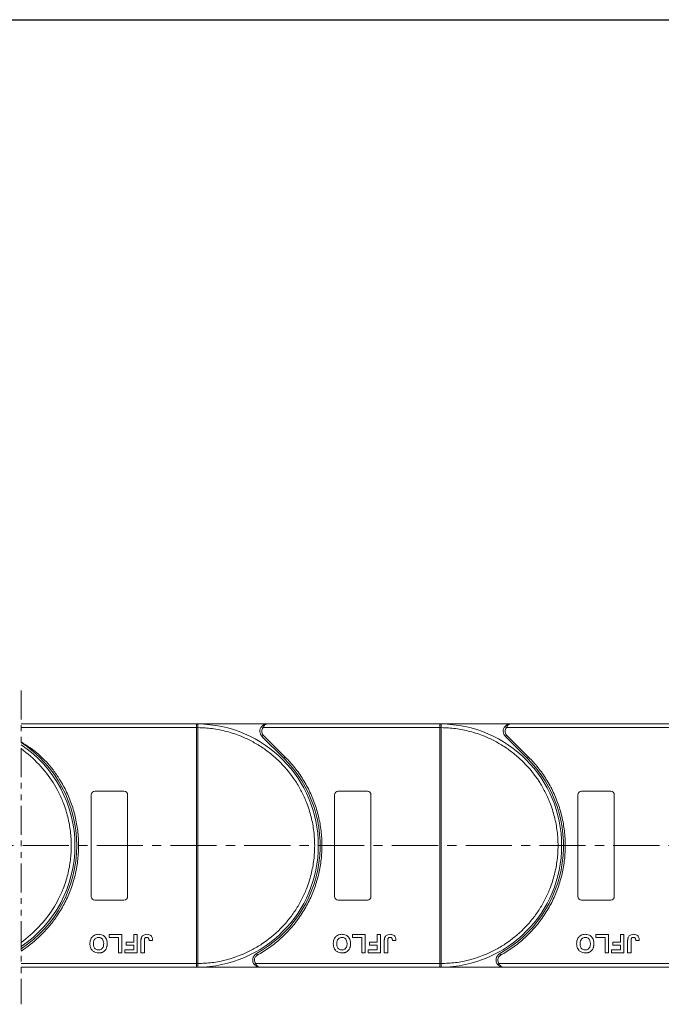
# Model space of a CAD drawing. Header units: millimetres. Extents: x 3698 to 5159, y 261 to 1294.
# Tile 24 of 46: x 4658 to 4835, y 669 to 941. Entities that reach past the tile are written whole.
import ezdxf

# ---------------------------------------------------------------- set-up
doc = ezdxf.new("R2010")
doc.units = ezdxf.units.MM
doc.linetypes.add('CENTERX2', pattern=[20.32, 12.7, -2.54, 2.54, -2.54])
doc.linetypes.add('PHANTOM2', pattern=[31.75, 15.875, -3.175, 3.175, -3.175, 3.175, -3.175])
doc.styles.get("Standard").update_dxf_attribs({"font": '仿宋_GB2312.ttf', "width": 0.8})
doc.dimstyles.new('副本 ISO-45.1', dxfattribs={"dimtxt": 10, "dimasz": 9, "dimexe": 6.5, "dimexo": 0.625, "dimgap": 2.5, "dimtad": 1, "dimdsep": 46, "dimtxsty": 'Standard', "dimcen": 2.5, "dimadec": 0, "dimazin": 0, "dimtfac": 1, "dimtmove": 0, "dimatfit": 3, "dimfxl": 0, "dimarcsym": 0})

# ---------------------------------------------------------------- blocks, each defined once
blk = doc.blocks.new('*D1918')
at = {"color": 0, "lineweight": -2}
for p, q in [((4577.12, 940.69), (5092.44, 940.69)), ((5085.94, 688.7), (5085.94, 931.69)), ((4998.87, 679.7), (5092.44, 679.7))]:
    blk.add_line(p, q, dxfattribs=at)
at = {"color": 0, "lineweight": 9}
for points in [[(5084.44, 931.69), (5087.44, 931.69), (5085.94, 940.69)], [(5084.44, 688.7), (5087.44, 688.7), (5085.94, 679.7)]]:
    blk.add_solid(points, dxfattribs=at)
at = {"layer": 'Defpoints', "color": 0, "lineweight": 9}
for p in [(4576.49, 940.69), (5085.94, 940.69), (4998.25, 679.7)]:
    blk.add_point(p, dxfattribs=at)
at = {"color": 0, "lineweight": 9, "insert": (5078.44, 810.19), "char_height": 10, "attachment_point": 5, "rotation": 90}
blk.add_mtext('2R+67', dxfattribs=at)

msp = doc.modelspace()

# ---------------------------------------------------------------- linework, layer by layer
at = {"color": 3, "linetype": 'PHANTOM2', "lineweight": 9, "ltscale": 0.5}
msp.add_line((4658.307, 755.883), (4658.306, 669.494), dxfattribs=at)
at = {"color": 7, "linetype": 'Continuous', "lineweight": 15}
for p, q in [((4706.615, 746.704), (4658.307, 746.704)), ((4706.615, 746.704), (4706.849, 746.704)), ((4726.026, 746.704), (4706.615, 746.704)), ((4724.536, 746.038), (4724.908, 745.704)), ((4773.615, 746.704), (4726.026, 746.704)), ((4793.026, 746.704), (4773.615, 746.704)), ((4773.615, 746.704), (4773.849, 746.704)), ((4791.536, 746.038), (4791.908, 745.704)), ((4840.615, 746.704), (4793.026, 746.704)), ((4658.307, 745.704), (4706.615, 745.704)), ((4706.615, 680.706), (4706.615, 745.703)), ((4706.615, 745.703), (4706.965, 745.703)), ((4706.965, 745.705), (4706.965, 745.703)), ((4706.965, 745.703), (4706.965, 680.706)), ((4724.966, 743.644), (4724.612, 743.29)), ((4724.612, 743.29), (4730.656, 737.246)), ((4724.908, 745.704), (4773.615, 745.704)), ((4724.966, 743.644), (4731.01, 737.6)), ((4773.615, 680.706), (4773.615, 745.703)), ((4773.615, 745.703), (4773.965, 745.703)), ((4773.965, 745.705), (4773.965, 745.703)), ((4773.965, 745.703), (4773.965, 680.706)), ((4791.966, 743.644), (4791.612, 743.29)), ((4791.612, 743.29), (4797.656, 737.246)), ((4791.908, 745.704), (4840.615, 745.704)), ((4791.966, 743.644), (4798.01, 737.6)), ((4731.01, 737.6), (4730.656, 737.246)), ((4798.01, 737.6), (4797.656, 737.246)), ((4677.615, 699.204), (4677.615, 727.204)), ((4678.615, 728.204), (4686.615, 728.204)), ((4687.615, 727.204), (4687.615, 699.204)), ((4744.615, 699.204), (4744.615, 727.204)), ((4745.615, 728.204), (4753.615, 728.204)), ((4754.615, 727.204), (4754.615, 699.204)), ((4811.615, 699.204), (4811.615, 727.204)), ((4812.615, 728.204), (4820.615, 728.204)), ((4821.615, 727.204), (4821.615, 699.204)), ((4686.615, 698.204), (4678.615, 698.204)), ((4753.615, 698.204), (4745.615, 698.204)), ((4820.615, 698.204), (4812.615, 698.204)), ((4682.499, 687.871), (4682.499, 688.704)), ((4682.499, 688.704), (4686.025, 688.704)), ((4685.063, 687.871), (4682.499, 687.871)), ((4685.063, 683.704), (4685.063, 687.871)), ((4686.025, 688.704), (4686.025, 683.704)), ((4687.179, 685.756), (4687.179, 686.589)), ((4687.179, 686.589), (4689.294, 686.589)), ((4689.294, 688.704), (4690.256, 688.704)), ((4689.294, 686.589), (4689.294, 688.704)), ((4690.256, 688.704), (4690.256, 683.704)), ((4691.281, 683.704), (4691.281, 686.856)), ((4692.243, 686.941), (4692.243, 683.704)), ((4693.525, 687.038), (4694.486, 687.102)), ((4749.499, 688.704), (4753.025, 688.704)), ((4749.499, 687.871), (4749.499, 688.704)), ((4752.063, 687.871), (4749.499, 687.871)), ((4752.063, 683.704), (4752.063, 687.871)), ((4753.025, 688.704), (4753.025, 683.704)), ((4754.179, 685.756), (4754.179, 686.589)), ((4754.179, 686.589), (4756.294, 686.589)), ((4756.294, 688.704), (4757.256, 688.704)), ((4756.294, 686.589), (4756.294, 688.704)), ((4757.256, 688.704), (4757.256, 683.704)), ((4758.281, 683.704), (4758.281, 686.856)), ((4759.243, 686.941), (4759.243, 683.704)), ((4760.525, 687.038), (4761.486, 687.102)), ((4816.499, 688.704), (4820.025, 688.704)), ((4816.499, 687.871), (4816.499, 688.704)), ((4819.063, 687.871), (4816.499, 687.871)), ((4819.063, 683.704), (4819.063, 687.871)), ((4820.025, 688.704), (4820.025, 683.704)), ((4821.179, 685.756), (4821.179, 686.589)), ((4821.179, 686.589), (4823.294, 686.589)), ((4823.294, 688.704), (4824.256, 688.704)), ((4823.294, 686.589), (4823.294, 688.704)), ((4824.256, 688.704), (4824.256, 683.704)), ((4825.281, 683.704), (4825.281, 686.856)), ((4826.243, 686.941), (4826.243, 683.704)), ((4827.525, 687.038), (4828.486, 687.102)), ((4686.025, 683.704), (4685.063, 683.704)), ((4686.858, 684.538), (4689.294, 684.538)), ((4686.858, 683.704), (4686.858, 684.538)), ((4690.256, 683.704), (4686.858, 683.704)), ((4689.294, 685.756), (4687.179, 685.756)), ((4689.294, 684.538), (4689.294, 685.756)), ((4692.243, 683.704), (4691.281, 683.704)), ((4723.075, 683.454), (4723.317, 683.017)), ((4753.025, 683.704), (4752.063, 683.704)), ((4753.858, 683.704), (4753.858, 684.538)), ((4753.858, 684.538), (4756.294, 684.538)), ((4757.256, 683.704), (4753.858, 683.704)), ((4756.294, 685.756), (4754.179, 685.756)), ((4756.294, 684.538), (4756.294, 685.756)), ((4759.243, 683.704), (4758.281, 683.704)), ((4790.075, 683.454), (4790.317, 683.017)), ((4820.025, 683.704), (4819.063, 683.704)), ((4820.858, 683.704), (4820.858, 684.538)), ((4820.858, 684.538), (4823.294, 684.538)), ((4824.256, 683.704), (4820.858, 683.704)), ((4823.294, 685.756), (4821.179, 685.756)), ((4823.294, 684.538), (4823.294, 685.756)), ((4826.243, 683.704), (4825.281, 683.704)), ((4706.615, 680.704), (4658.306, 680.704)), ((4706.965, 680.706), (4706.615, 680.706)), ((4706.965, 680.706), (4706.965, 680.703)), ((4722.925, 680.704), (4722.552, 680.371)), ((4773.615, 680.704), (4722.925, 680.704)), ((4773.965, 680.706), (4773.615, 680.706)), ((4773.965, 680.706), (4773.965, 680.703)), ((4789.925, 680.704), (4789.552, 680.371)), ((4840.615, 680.704), (4789.925, 680.704)), ((4658.306, 679.704), (4706.615, 679.704)), ((4706.849, 679.705), (4706.615, 679.704)), ((4706.615, 679.704), (4724.043, 679.704)), ((4724.043, 679.704), (4773.615, 679.704)), ((4773.849, 679.705), (4773.615, 679.704)), ((4773.615, 679.704), (4791.043, 679.704)), ((4791.043, 679.704), (4840.615, 679.704))]:
    msp.add_line(p, q, dxfattribs=at)
at = {"color": 1, "linetype": 'CENTERX2', "lineweight": 13}
msp.add_line((5016.913, 713.204), (4311.101, 713.204), dxfattribs=at)
at = {"color": 7, "linetype": 'Continuous', "lineweight": 15}
for centre, radius, start, end in [((4706.851, 746.409), 0.295, 90.53836, 143.36012), ((4706.615, 713.204), 33.5, 270.40019, 89.59981), ((4726.026, 744.704), 2, 138.18969, 225), ((4773.851, 746.409), 0.295, 90.53836, 143.36012), ((4773.615, 713.204), 33.5, 270.40019, 89.59981), ((4793.026, 744.704), 2, 138.18969, 225), ((4706.877, 715.522), 30.184, 89.8339, 90.49831), ((4773.877, 715.522), 30.184, 89.8339, 90.49831), ((4639.615, 713.204), 34, 303.35045, 56.64799), ((4639.615, 713.204), 33.5, 303.91512, 56.08332), ((4706.615, 713.204), 34, 298.95502, 45), ((4773.615, 713.204), 34, 298.95502, 45), ((4678.615, 727.204), 1, 90, 180), ((4686.615, 727.204), 1, 0, 90), ((4745.615, 727.204), 1, 90, 180), ((4753.615, 727.204), 1, 0, 90), ((4812.615, 727.204), 1, 90, 180), ((4820.615, 727.204), 1, 0, 90), ((4678.615, 699.204), 1, 180, 270), ((4686.615, 699.204), 1, 270, 0), ((4745.615, 699.204), 1, 180, 270), ((4753.615, 699.204), 1, 270, 0), ((4812.615, 699.204), 1, 180, 270), ((4820.615, 699.204), 1, 270, 360), ((4724.043, 681.704), 2, 118.95502, 221.81031), ((4791.043, 681.704), 2, 118.95502, 221.81031), ((4706.877, 710.887), 30.184, 269.50169, 270.1661), ((4773.877, 710.887), 30.184, 269.50169, 270.1661), ((4706.851, 680), 0.295, 216.63988, 269.46164), ((4773.851, 680), 0.295, 216.63988, 269.46164)]:
    msp.add_arc(centre, radius, start, end, dxfattribs=at)
for points in [[(4706.615, 746.585), (4706.615, 746.619), (4706.615, 746.689), (4706.615, 746.699), (4706.615, 746.704)], [(4773.615, 746.585), (4773.615, 746.619), (4773.615, 746.689), (4773.615, 746.699), (4773.615, 746.704)], [(4724.908, 745.704), (4724.799, 745.555), (4724.579, 745.257), (4724.544, 744.889), (4724.526, 744.704)], [(4724.526, 744.704), (4724.547, 744.506), (4724.588, 744.109), (4724.84, 743.799), (4724.966, 743.644)], [(4791.908, 745.704), (4791.799, 745.555), (4791.579, 745.257), (4791.544, 744.889), (4791.526, 744.704)], [(4791.526, 744.704), (4791.547, 744.506), (4791.588, 744.109), (4791.84, 743.799), (4791.966, 743.644)], [(4722.543, 681.704), (4722.561, 681.52), (4722.596, 681.152), (4722.815, 680.853), (4722.925, 680.704)], [(4789.543, 681.704), (4789.561, 681.52), (4789.596, 681.152), (4789.815, 680.853), (4789.925, 680.704)], [(4706.615, 679.704), (4706.615, 679.71), (4706.615, 679.72), (4706.615, 679.79), (4706.615, 679.824)], [(4773.615, 679.704), (4773.615, 679.71), (4773.615, 679.72), (4773.615, 679.79), (4773.615, 679.824)]]:
    msp.add_open_spline(points, degree=3, dxfattribs=at)
for points, knots in [([(4706.615, 745.704), (4706.615, 745.817), (4706.615, 746.042), (4706.615, 746.341), (4706.615, 746.508), (4706.615, 746.574), (4706.615, 746.585)], [0, 0, 0, 0, 0.3133566, 0.6267132, 0.9400698, 1, 1, 1, 1]), ([(4706.849, 746.704), (4706.866, 746.701), (4706.903, 746.694), (4706.932, 746.64), (4706.951, 746.547), (4706.963, 746.401), (4706.965, 746.205), (4706.965, 745.961), (4706.965, 745.796), (4706.965, 745.705)], [0, 0, 0, 0, 0.1119973, 0.2448439, 0.3691679, 0.5008987, 0.6875333, 0.8281382, 1, 1, 1, 1]), ([(4724.536, 746.038), (4724.63, 746.131), (4724.84, 746.338), (4725.339, 746.626), (4725.757, 746.674), (4726.026, 746.704)], [0, 0, 0, 0, 0.2270634, 0.5015869, 1, 1, 1, 1]), ([(4726.026, 746.704), (4725.92, 746.691), (4725.708, 746.666), (4725.399, 746.453), (4725.12, 746.128), (4724.976, 745.84), (4724.908, 745.704)], [0, 0, 0, 0, 0.2515188, 0.5017844, 0.7656323, 1, 1, 1, 1]), ([(4773.615, 745.704), (4773.615, 745.817), (4773.615, 746.042), (4773.615, 746.341), (4773.615, 746.508), (4773.615, 746.574), (4773.615, 746.585)], [0, 0, 0, 0, 0.3133566, 0.6267132, 0.9400698, 1, 1, 1, 1]), ([(4773.849, 746.704), (4773.866, 746.701), (4773.903, 746.694), (4773.932, 746.64), (4773.951, 746.547), (4773.963, 746.401), (4773.965, 746.205), (4773.965, 745.961), (4773.965, 745.796), (4773.965, 745.705)], [0, 0, 0, 0, 0.1119973, 0.2448439, 0.3691679, 0.5008987, 0.6875333, 0.8281382, 1, 1, 1, 1]), ([(4791.536, 746.038), (4791.63, 746.131), (4791.84, 746.338), (4792.339, 746.626), (4792.757, 746.674), (4793.026, 746.704)], [0, 0, 0, 0, 0.2270634, 0.50158693, 1, 1, 1, 1]), ([(4793.026, 746.704), (4792.92, 746.691), (4792.708, 746.666), (4792.399, 746.453), (4792.12, 746.128), (4791.976, 745.84), (4791.908, 745.704)], [0, 0, 0, 0, 0.2515188, 0.5017844, 0.7656323, 1, 1, 1, 1]), ([(4706.615, 745.703), (4706.615, 745.703), (4706.615, 745.703), (4706.615, 745.704), (4706.615, 745.704), (4706.615, 745.704)], [0, 0, 0, 0, 0.3846661, 0.6923333, 1, 1, 1, 1]), ([(4706.965, 745.703), (4708.278, 745.642), (4710.943, 745.52), (4714.933, 744.706), (4718.576, 743.501), (4721.812, 741.995), (4724.637, 740.316), (4727.298, 738.348), (4730.577, 735.356), (4733.365, 731.891), (4735.567, 728.09), (4737.037, 724.838), (4738.211, 721.182), (4738.953, 717.185), (4739.194, 713.204), (4738.953, 709.224), (4738.21, 705.226), (4737.037, 701.57), (4735.567, 698.319), (4733.919, 695.475), (4731.979, 692.793), (4729.023, 689.482), (4725.589, 686.657), (4721.812, 684.414), (4718.576, 682.908), (4714.932, 681.703), (4710.943, 680.889), (4708.277, 680.767), (4706.965, 680.706)], [0, 0, 0, 0, 0.038862, 0.078912, 0.1200677, 0.1522272, 0.1843815, 0.2172151, 0.2500433, 0.3156185, 0.347778, 0.3799323, 0.4210926, 0.4611415, 0.5, 0.5388632, 0.578912, 0.6200677, 0.6522272, 0.6843815, 0.7172151, 0.7500433, 0.8156185, 0.847778, 0.8799323, 0.9210926, 0.9611404, 1, 1, 1, 1]), ([(4773.615, 745.703), (4773.615, 745.703), (4773.615, 745.703), (4773.615, 745.704), (4773.615, 745.704), (4773.615, 745.704)], [0, 0, 0, 0, 0.3846661, 0.6923333, 1, 1, 1, 1]), ([(4773.965, 745.703), (4775.278, 745.642), (4777.943, 745.52), (4781.933, 744.706), (4785.576, 743.501), (4788.812, 741.995), (4791.637, 740.316), (4794.298, 738.348), (4797.577, 735.356), (4800.365, 731.891), (4802.567, 728.09), (4804.037, 724.838), (4805.211, 721.182), (4805.953, 717.185), (4806.194, 713.204), (4805.953, 709.224), (4805.21, 705.226), (4804.037, 701.57), (4802.567, 698.319), (4800.919, 695.475), (4798.979, 692.793), (4796.023, 689.482), (4792.589, 686.657), (4788.812, 684.414), (4785.576, 682.908), (4781.932, 681.703), (4777.943, 680.889), (4775.277, 680.767), (4773.965, 680.706)], [0, 0, 0, 0, 0.038862, 0.078912, 0.1200677, 0.1522272, 0.1843815, 0.2172151, 0.2500433, 0.3156185, 0.347778, 0.3799323, 0.4210926, 0.4611415, 0.5, 0.5388632, 0.578912, 0.6200677, 0.6522272, 0.6843815, 0.7172151, 0.7500433, 0.8156185, 0.847778, 0.8799323, 0.9210926, 0.9611404, 1, 1, 1, 1]), ([(4658.307, 741.762), (4661.838, 739.677), (4664.768, 737.114), (4667.095, 734.071), (4667.739, 733.229), (4669.095, 731.237), (4670.9, 727.936), (4672.409, 724.17), (4673.468, 720.254), (4674.054, 716.281), (4674.179, 712.309), (4673.851, 708.379), (4673.081, 704.512), (4671.862, 700.729), (4670.201, 697.073), (4668.525, 694.303), (4667.418, 692.771), (4667.095, 692.345), (4664.707, 689.198), (4661.777, 686.463), (4658.306, 684.141)], [-0.1066055, -0.1066055, -0.1066055, -0.1066055, 0.0734669, 0.0734669, 0.0734669, 0.1233073, 0.1864354, 0.25, 0.3135645, 0.3766927, 0.4383422, 0.5, 0.5616495, 0.6233073, 0.6864354, 0.75, 0.7751514, 0.7751514, 0.7751514, 0.9607454, 0.9607454, 0.9607454, 0.9607454]), ([(4658.307, 739.908), (4661.93, 737.212), (4664.859, 734.095), (4667.095, 730.556), (4667.606, 729.747), (4668.621, 727.972), (4670.037, 724.838), (4671.211, 721.182), (4671.953, 717.185), (4672.194, 713.204), (4671.953, 709.224), (4671.21, 705.226), (4670.037, 701.57), (4668.621, 698.437), (4667.606, 696.661), (4667.095, 695.852), (4664.852, 692.3), (4661.922, 689.18), (4658.306, 686.492)], [0.19563197, 0.19563197, 0.19563197, 0.19563197, 0.31946604, 0.31946604, 0.31946604, 0.34777802, 0.37993233, 0.42109262, 0.46114154, 0.50000001, 0.53886316, 0.57891202, 0.62006769, 0.65222721, 0.6805396, 0.6805396, 0.6805396, 0.80485998, 0.80485998, 0.80485998, 0.80485998]), ([(4731.01, 737.6), (4731.907, 736.641), (4733.703, 734.725), (4735.974, 731.458), (4737.9, 727.936), (4739.409, 724.17), (4740.468, 720.254), (4741.054, 716.281), (4741.179, 712.309), (4740.851, 708.379), (4740.081, 704.512), (4738.862, 700.729), (4737.201, 697.073), (4735.101, 693.602), (4732.61, 690.399), (4729.785, 687.547), (4726.699, 685.035), (4724.444, 683.69), (4723.317, 683.017)], [0, 0, 0, 0, 0.0616516, 0.1233073, 0.1864354, 0.25, 0.3135645, 0.3766927, 0.4383422, 0.5, 0.5616495, 0.6233073, 0.6864354, 0.75, 0.8135645, 0.8766927, 0.9383443, 1, 1, 1, 1]), ([(4798.01, 737.6), (4798.907, 736.641), (4800.703, 734.725), (4802.974, 731.458), (4804.9, 727.936), (4806.409, 724.17), (4807.468, 720.254), (4808.054, 716.281), (4808.179, 712.309), (4807.851, 708.379), (4807.081, 704.512), (4805.862, 700.729), (4804.201, 697.073), (4802.101, 693.602), (4799.61, 690.399), (4796.785, 687.547), (4793.699, 685.035), (4791.444, 683.69), (4790.317, 683.017)], [0, 0, 0, 0, 0.0616516, 0.1233073, 0.1864354, 0.25, 0.3135645, 0.3766927, 0.4383422, 0.5, 0.5616495, 0.6233073, 0.6864354, 0.75, 0.8135645, 0.8766927, 0.9383443, 1, 1, 1, 1]), ([(4677.243, 686.211), (4677.246, 686.345), (4677.257, 686.747), (4677.399, 687.387), (4677.79, 688.049), (4678.364, 688.516), (4679.004, 688.741), (4679.425, 688.76), (4679.608, 688.769)], [0, 0, 0, 0, 0.1018882, 0.3073435, 0.4929627, 0.6786474, 0.8607914, 1, 1, 1, 1]), ([(4679.622, 683.64), (4679.488, 683.645), (4679.084, 683.658), (4678.43, 683.853), (4677.812, 684.34), (4677.384, 685.047), (4677.253, 685.698), (4677.245, 686.112), (4677.243, 686.211)], [0, 0, 0, 0, 0.1013981, 0.3069957, 0.5061443, 0.6852619, 0.9245571, 1, 1, 1, 1]), ([(4678.204, 686.187), (4678.209, 686.321), (4678.22, 686.696), (4678.36, 687.219), (4678.707, 687.638), (4679.084, 687.869), (4679.404, 687.93), (4679.577, 687.934), (4679.61, 687.935)], [0, 0, 0, 0, 0.1585903, 0.4472388, 0.6203806, 0.7935748, 0.9612953, 1, 1, 1, 1]), ([(4679.61, 684.474), (4679.475, 684.482), (4679.205, 684.499), (4678.821, 684.668), (4678.51, 684.955), (4678.272, 685.417), (4678.21, 685.846), (4678.205, 686.132), (4678.204, 686.187)], [0, 0, 0, 0, 0.1602922, 0.3219224, 0.4907614, 0.6575692, 0.9338827, 1, 1, 1, 1]), ([(4679.608, 688.769), (4679.741, 688.764), (4680.145, 688.751), (4680.805, 688.56), (4681.427, 688.071), (4681.852, 687.361), (4681.977, 686.724), (4681.985, 686.323), (4681.986, 686.234)], [0, 0, 0, 0, 0.1021706, 0.3092201, 0.51365, 0.6922749, 0.9324126, 1, 1, 1, 1]), ([(4679.61, 687.935), (4679.744, 687.926), (4680.015, 687.907), (4680.395, 687.726), (4680.718, 687.426), (4680.967, 686.933), (4681.021, 686.501), (4681.025, 686.23), (4681.025, 686.201)], [0, 0, 0, 0, 0.1597099, 0.3204292, 0.4910735, 0.6770503, 0.9662903, 1, 1, 1, 1]), ([(4681.025, 686.201), (4681.021, 686.068), (4681.011, 685.731), (4680.893, 685.253), (4680.608, 684.838), (4680.25, 684.583), (4679.897, 684.484), (4679.683, 684.476), (4679.61, 684.474)], [0, 0, 0, 0, 0.15861661, 0.40086372, 0.57305935, 0.74548557, 0.91298519, 1, 1, 1, 1]), ([(4681.986, 686.234), (4681.986, 686.168), (4681.985, 686.034), (4681.97, 685.827), (4681.946, 685.614), (4681.904, 685.394), (4681.848, 685.175), (4681.791, 685.034), (4681.763, 684.963)], [0, 0, 0, 0, 0.1539502, 0.3081809, 0.478699, 0.6499612, 0.8242026, 1, 1, 1, 1]), ([(4691.281, 686.856), (4691.282, 686.923), (4691.283, 687.057), (4691.292, 687.236), (4691.306, 687.395), (4691.326, 687.533), (4691.35, 687.672), (4691.377, 687.762), (4691.391, 687.807)], [0, 0, 0, 0, 0.2082698, 0.416707, 0.5614806, 0.7065734, 0.8528245, 1, 1, 1, 1]), ([(4691.391, 687.807), (4691.444, 687.931), (4691.553, 688.18), (4691.856, 688.483), (4692.322, 688.732), (4692.708, 688.755), (4692.942, 688.769)], [0, 0, 0, 0, 0.2064605, 0.4135145, 0.6452106, 1, 1, 1, 1]), ([(4692.243, 686.941), (4692.246, 687.074), (4692.251, 687.305), (4692.3, 687.584), (4692.39, 687.763), (4692.508, 687.86), (4692.675, 687.925), (4692.802, 687.931), (4692.88, 687.935)], [0, 0, 0, 0, 0.29202728, 0.5048541, 0.61390458, 0.72368495, 0.82981647, 1, 1, 1, 1]), ([(4692.88, 687.935), (4692.921, 687.934), (4693.005, 687.931), (4693.116, 687.899), (4693.209, 687.854), (4693.282, 687.799), (4693.345, 687.734), (4693.378, 687.685), (4693.395, 687.66)], [0, 0, 0, 0, 0.202387, 0.4109073, 0.5578292, 0.7094718, 0.8532239, 1, 1, 1, 1]), ([(4692.942, 688.769), (4693.076, 688.763), (4693.38, 688.75), (4693.832, 688.589), (4694.19, 688.263), (4694.445, 687.756), (4694.47, 687.359), (4694.486, 687.102)], [0, 0, 0, 0, 0.1552919, 0.3531453, 0.543243, 0.704067, 1, 1, 1, 1]), ([(4693.395, 687.66), (4693.414, 687.623), (4693.452, 687.548), (4693.48, 687.434), (4693.499, 687.329), (4693.511, 687.232), (4693.52, 687.135), (4693.523, 687.07), (4693.525, 687.038)], [0, 0, 0, 0, 0.1938055, 0.3931273, 0.5440688, 0.6954121, 0.8476129, 1, 1, 1, 1]), ([(4744.243, 686.211), (4744.246, 686.345), (4744.257, 686.747), (4744.399, 687.387), (4744.79, 688.049), (4745.364, 688.516), (4746.004, 688.741), (4746.425, 688.76), (4746.608, 688.769)], [0, 0, 0, 0, 0.1018882, 0.3073435, 0.4929627, 0.6786474, 0.8607914, 1, 1, 1, 1]), ([(4746.622, 683.64), (4746.488, 683.645), (4746.084, 683.658), (4745.43, 683.853), (4744.812, 684.34), (4744.384, 685.047), (4744.253, 685.698), (4744.245, 686.112), (4744.243, 686.211)], [0, 0, 0, 0, 0.1013981, 0.3069957, 0.5061443, 0.6852619, 0.9245571, 1, 1, 1, 1]), ([(4745.204, 686.187), (4745.209, 686.321), (4745.22, 686.696), (4745.36, 687.219), (4745.707, 687.638), (4746.084, 687.869), (4746.404, 687.93), (4746.577, 687.934), (4746.61, 687.935)], [0, 0, 0, 0, 0.1585903, 0.4472388, 0.6203806, 0.7935748, 0.9612953, 1, 1, 1, 1]), ([(4746.61, 684.474), (4746.475, 684.482), (4746.205, 684.499), (4745.821, 684.668), (4745.51, 684.955), (4745.272, 685.417), (4745.21, 685.846), (4745.205, 686.132), (4745.204, 686.187)], [0, 0, 0, 0, 0.1602922, 0.3219224, 0.4907614, 0.6575692, 0.9338827, 1, 1, 1, 1]), ([(4746.608, 688.769), (4746.741, 688.764), (4747.145, 688.751), (4747.805, 688.56), (4748.427, 688.071), (4748.852, 687.361), (4748.977, 686.724), (4748.985, 686.323), (4748.986, 686.234)], [0, 0, 0, 0, 0.1021706, 0.3092201, 0.51365, 0.6922749, 0.9324126, 1, 1, 1, 1]), ([(4746.61, 687.935), (4746.744, 687.926), (4747.015, 687.907), (4747.395, 687.726), (4747.718, 687.426), (4747.967, 686.933), (4748.021, 686.501), (4748.025, 686.23), (4748.025, 686.201)], [0, 0, 0, 0, 0.1597099, 0.3204292, 0.4910735, 0.6770503, 0.9662903, 1, 1, 1, 1]), ([(4748.025, 686.201), (4748.021, 686.068), (4748.011, 685.731), (4747.893, 685.253), (4747.608, 684.838), (4747.25, 684.583), (4746.897, 684.484), (4746.683, 684.476), (4746.61, 684.474)], [0, 0, 0, 0, 0.15861661, 0.40086372, 0.57305935, 0.74548557, 0.91298519, 1, 1, 1, 1]), ([(4748.986, 686.234), (4748.986, 686.168), (4748.985, 686.034), (4748.97, 685.827), (4748.946, 685.614), (4748.904, 685.394), (4748.848, 685.175), (4748.791, 685.034), (4748.763, 684.963)], [0, 0, 0, 0, 0.1539502, 0.3081809, 0.478699, 0.6499612, 0.8242026, 1, 1, 1, 1]), ([(4758.281, 686.856), (4758.282, 686.923), (4758.283, 687.057), (4758.292, 687.236), (4758.306, 687.395), (4758.326, 687.533), (4758.35, 687.672), (4758.377, 687.762), (4758.391, 687.807)], [0, 0, 0, 0, 0.2082698, 0.416707, 0.5614806, 0.7065734, 0.8528245, 1, 1, 1, 1]), ([(4758.391, 687.807), (4758.444, 687.931), (4758.553, 688.18), (4758.856, 688.483), (4759.322, 688.732), (4759.708, 688.755), (4759.942, 688.769)], [0, 0, 0, 0, 0.2064605, 0.4135145, 0.6452106, 1, 1, 1, 1]), ([(4759.243, 686.941), (4759.246, 687.074), (4759.251, 687.305), (4759.3, 687.584), (4759.39, 687.763), (4759.508, 687.86), (4759.675, 687.925), (4759.802, 687.931), (4759.88, 687.935)], [0, 0, 0, 0, 0.29202728, 0.5048541, 0.61390458, 0.72368495, 0.82981647, 1, 1, 1, 1]), ([(4759.88, 687.935), (4759.921, 687.934), (4760.005, 687.931), (4760.116, 687.899), (4760.209, 687.854), (4760.282, 687.799), (4760.345, 687.734), (4760.378, 687.685), (4760.395, 687.66)], [0, 0, 0, 0, 0.202387, 0.4109073, 0.5578292, 0.7094718, 0.8532239, 1, 1, 1, 1]), ([(4759.942, 688.769), (4760.076, 688.763), (4760.38, 688.75), (4760.832, 688.589), (4761.19, 688.263), (4761.445, 687.756), (4761.47, 687.359), (4761.486, 687.102)], [0, 0, 0, 0, 0.1552919, 0.3531453, 0.543243, 0.704067, 1, 1, 1, 1]), ([(4760.395, 687.66), (4760.414, 687.623), (4760.452, 687.548), (4760.48, 687.434), (4760.499, 687.329), (4760.511, 687.232), (4760.52, 687.135), (4760.523, 687.07), (4760.525, 687.038)], [0, 0, 0, 0, 0.1938055, 0.3931273, 0.5440688, 0.6954121, 0.8476129, 1, 1, 1, 1]), ([(4811.243, 686.211), (4811.246, 686.345), (4811.257, 686.747), (4811.399, 687.387), (4811.79, 688.049), (4812.364, 688.516), (4813.004, 688.741), (4813.425, 688.76), (4813.608, 688.769)], [0, 0, 0, 0, 0.1018882, 0.3073435, 0.4929627, 0.6786474, 0.8607914, 1, 1, 1, 1]), ([(4813.622, 683.64), (4813.488, 683.645), (4813.084, 683.658), (4812.43, 683.853), (4811.812, 684.34), (4811.384, 685.047), (4811.253, 685.698), (4811.245, 686.112), (4811.243, 686.211)], [0, 0, 0, 0, 0.1013981, 0.3069957, 0.5061443, 0.6852619, 0.9245571, 1, 1, 1, 1]), ([(4812.204, 686.187), (4812.209, 686.321), (4812.22, 686.696), (4812.36, 687.219), (4812.707, 687.638), (4813.084, 687.869), (4813.404, 687.93), (4813.577, 687.934), (4813.61, 687.935)], [0, 0, 0, 0, 0.1585903, 0.4472388, 0.6203806, 0.7935748, 0.9612953, 1, 1, 1, 1]), ([(4813.61, 684.474), (4813.475, 684.482), (4813.205, 684.499), (4812.821, 684.668), (4812.51, 684.955), (4812.272, 685.417), (4812.21, 685.846), (4812.205, 686.132), (4812.204, 686.187)], [0, 0, 0, 0, 0.1602922, 0.3219224, 0.4907614, 0.6575692, 0.9338827, 1, 1, 1, 1]), ([(4813.608, 688.769), (4813.741, 688.764), (4814.145, 688.751), (4814.805, 688.56), (4815.427, 688.071), (4815.852, 687.361), (4815.977, 686.724), (4815.985, 686.323), (4815.986, 686.234)], [0, 0, 0, 0, 0.1021706, 0.3092201, 0.51365, 0.6922749, 0.9324126, 1, 1, 1, 1]), ([(4813.61, 687.935), (4813.744, 687.926), (4814.015, 687.907), (4814.395, 687.726), (4814.718, 687.426), (4814.967, 686.933), (4815.021, 686.501), (4815.025, 686.23), (4815.025, 686.201)], [0, 0, 0, 0, 0.1597099, 0.3204292, 0.4910735, 0.6770503, 0.9662903, 1, 1, 1, 1]), ([(4815.025, 686.201), (4815.021, 686.068), (4815.011, 685.731), (4814.893, 685.253), (4814.608, 684.838), (4814.25, 684.583), (4813.897, 684.484), (4813.683, 684.476), (4813.61, 684.474)], [0, 0, 0, 0, 0.15861661, 0.40086372, 0.57305935, 0.74548557, 0.91298519, 1, 1, 1, 1]), ([(4815.986, 686.234), (4815.986, 686.168), (4815.985, 686.034), (4815.97, 685.827), (4815.946, 685.614), (4815.904, 685.394), (4815.848, 685.175), (4815.791, 685.034), (4815.763, 684.963)], [0, 0, 0, 0, 0.1539502, 0.3081809, 0.478699, 0.6499612, 0.8242026, 1, 1, 1, 1]), ([(4825.281, 686.856), (4825.282, 686.923), (4825.283, 687.057), (4825.292, 687.236), (4825.306, 687.395), (4825.326, 687.533), (4825.35, 687.672), (4825.377, 687.762), (4825.391, 687.807)], [0, 0, 0, 0, 0.2082698, 0.416707, 0.5614806, 0.7065734, 0.8528245, 1, 1, 1, 1]), ([(4825.391, 687.807), (4825.444, 687.931), (4825.553, 688.18), (4825.856, 688.483), (4826.322, 688.732), (4826.708, 688.755), (4826.942, 688.769)], [0, 0, 0, 0, 0.2064605, 0.4135145, 0.6452106, 1, 1, 1, 1]), ([(4826.243, 686.941), (4826.246, 687.074), (4826.251, 687.305), (4826.3, 687.584), (4826.39, 687.763), (4826.508, 687.86), (4826.675, 687.925), (4826.802, 687.931), (4826.88, 687.935)], [0, 0, 0, 0, 0.29202728, 0.5048541, 0.61390458, 0.72368495, 0.82981647, 1, 1, 1, 1]), ([(4826.88, 687.935), (4826.921, 687.934), (4827.005, 687.931), (4827.116, 687.899), (4827.209, 687.854), (4827.282, 687.799), (4827.345, 687.734), (4827.378, 687.685), (4827.395, 687.66)], [0, 0, 0, 0, 0.202387, 0.4109073, 0.5578292, 0.7094718, 0.8532239, 1, 1, 1, 1]), ([(4826.942, 688.769), (4827.076, 688.763), (4827.38, 688.75), (4827.832, 688.589), (4828.19, 688.263), (4828.445, 687.756), (4828.47, 687.359), (4828.486, 687.102)], [0, 0, 0, 0, 0.1552919, 0.3531453, 0.543243, 0.704067, 1, 1, 1, 1]), ([(4827.395, 687.66), (4827.414, 687.623), (4827.452, 687.548), (4827.48, 687.434), (4827.499, 687.329), (4827.511, 687.232), (4827.52, 687.135), (4827.523, 687.07), (4827.525, 687.038)], [0, 0, 0, 0, 0.1938055, 0.3931273, 0.5440688, 0.6954121, 0.8476129, 1, 1, 1, 1]), ([(4680.675, 683.837), (4680.613, 683.812), (4680.489, 683.762), (4680.305, 683.714), (4680.129, 683.678), (4679.962, 683.656), (4679.792, 683.642), (4679.679, 683.641), (4679.622, 683.64)], [0, 0, 0, 0, 0.1854289, 0.3721896, 0.5277082, 0.6838775, 0.8416784, 1, 1, 1, 1]), ([(4681.763, 684.963), (4681.703, 684.844), (4681.583, 684.604), (4681.266, 684.213), (4680.946, 683.959), (4680.704, 683.85), (4680.675, 683.837)], [0, 0, 0, 0, 0.2508959, 0.5021661, 0.9405117, 1, 1, 1, 1]), ([(4747.675, 683.837), (4747.613, 683.812), (4747.489, 683.762), (4747.305, 683.714), (4747.129, 683.678), (4746.962, 683.656), (4746.792, 683.642), (4746.679, 683.641), (4746.622, 683.64)], [0, 0, 0, 0, 0.1854289, 0.3721896, 0.5277082, 0.6838775, 0.8416784, 1, 1, 1, 1]), ([(4748.763, 684.963), (4748.703, 684.844), (4748.583, 684.604), (4748.266, 684.213), (4747.946, 683.959), (4747.704, 683.85), (4747.675, 683.837)], [0, 0, 0, 0, 0.2508959, 0.5021661, 0.9405117, 1, 1, 1, 1]), ([(4814.675, 683.837), (4814.613, 683.812), (4814.489, 683.762), (4814.305, 683.714), (4814.129, 683.678), (4813.962, 683.656), (4813.792, 683.642), (4813.679, 683.641), (4813.622, 683.64)], [0, 0, 0, 0, 0.1854289, 0.3721896, 0.5277082, 0.6838775, 0.8416784, 1, 1, 1, 1]), ([(4815.763, 684.963), (4815.703, 684.844), (4815.583, 684.604), (4815.266, 684.213), (4814.946, 683.959), (4814.704, 683.85), (4814.675, 683.837)], [0, 0, 0, 0, 0.2508959, 0.5021661, 0.9405117, 1, 1, 1, 1]), ([(4706.615, 680.704), (4706.615, 680.705), (4706.615, 680.705), (4706.615, 680.706), (4706.615, 680.706), (4706.615, 680.706)], [0, 0, 0, 0, 0.38469928, 0.69234964, 1, 1, 1, 1]), ([(4706.615, 679.824), (4706.615, 679.887), (4706.615, 680.014), (4706.615, 680.307), (4706.615, 680.55), (4706.615, 680.683), (4706.615, 680.704)], [0, 0, 0, 0, 0.3133347, 0.6266911, 0.9400476, 1, 1, 1, 1]), ([(4706.965, 680.703), (4706.965, 680.613), (4706.965, 680.448), (4706.965, 680.203), (4706.963, 680.008), (4706.951, 679.861), (4706.932, 679.768), (4706.902, 679.714), (4706.865, 679.708), (4706.849, 679.705)], [0, 0, 0, 0, 0.17201603, 0.31275557, 0.49959852, 0.63039105, 0.75802557, 0.88922843, 1, 1, 1, 1]), ([(4723.317, 683.017), (4723.207, 682.945), (4722.984, 682.798), (4722.737, 682.475), (4722.573, 682.102), (4722.553, 681.835), (4722.543, 681.704)], [0, 0, 0, 0, 0.2455128, 0.5, 0.7544872, 1, 1, 1, 1]), ([(4722.925, 680.704), (4722.993, 680.569), (4723.137, 680.281), (4723.416, 679.955), (4723.726, 679.743), (4723.937, 679.717), (4724.043, 679.704)], [0, 0, 0, 0, 0.2343503, 0.4981953, 0.748869, 1, 1, 1, 1]), ([(4773.615, 680.704), (4773.615, 680.705), (4773.615, 680.705), (4773.615, 680.706), (4773.615, 680.706), (4773.615, 680.706)], [0, 0, 0, 0, 0.38469928, 0.69234964, 1, 1, 1, 1]), ([(4773.615, 679.824), (4773.615, 679.887), (4773.615, 680.014), (4773.615, 680.307), (4773.615, 680.55), (4773.615, 680.683), (4773.615, 680.704)], [0, 0, 0, 0, 0.3133347, 0.6266911, 0.9400476, 1, 1, 1, 1]), ([(4773.965, 680.703), (4773.965, 680.613), (4773.965, 680.448), (4773.965, 680.203), (4773.963, 680.008), (4773.951, 679.861), (4773.932, 679.768), (4773.902, 679.714), (4773.865, 679.708), (4773.849, 679.705)], [0, 0, 0, 0, 0.17201603, 0.31275557, 0.49959852, 0.63039105, 0.75802557, 0.88922843, 1, 1, 1, 1]), ([(4790.317, 683.017), (4790.207, 682.945), (4789.984, 682.798), (4789.737, 682.475), (4789.573, 682.102), (4789.553, 681.835), (4789.543, 681.704)], [0, 0, 0, 0, 0.2455128, 0.5, 0.7544872, 1, 1, 1, 1]), ([(4789.925, 680.704), (4789.993, 680.569), (4790.137, 680.281), (4790.416, 679.955), (4790.726, 679.743), (4790.937, 679.717), (4791.043, 679.704)], [0, 0, 0, 0, 0.2343503, 0.4981953, 0.748869, 1, 1, 1, 1]), ([(4724.043, 679.704), (4723.773, 679.735), (4723.355, 679.783), (4722.857, 680.07), (4722.647, 680.277), (4722.552, 680.371)], [0, 0, 0, 0, 0.4984129, 0.772928, 1, 1, 1, 1]), ([(4791.043, 679.704), (4790.773, 679.735), (4790.355, 679.783), (4789.857, 680.07), (4789.647, 680.277), (4789.552, 680.371)], [0, 0, 0, 0, 0.4984129, 0.772928, 1, 1, 1, 1])]:
    msp.add_open_spline(points, degree=3, knots=knots, dxfattribs=at)

# ---------------------------------------------------------------- dimensions: what is measured, and where the dimension line sits
at = {"color": 5, "lineweight": 9}
dim = msp.add_linear_dim(base=(5085.936, 940.685), p1=(4998.249, 679.704), p2=(4576.491, 940.685), angle=90, text='2R+67', dimstyle='副本 ISO-45.1', dxfattribs=at)
dim.commit()
dim.dimension.update_dxf_attribs({"geometry": '*D1918', "text_midpoint": (5078.436, 810.195)})

doc.saveas('drawing.dxf')
